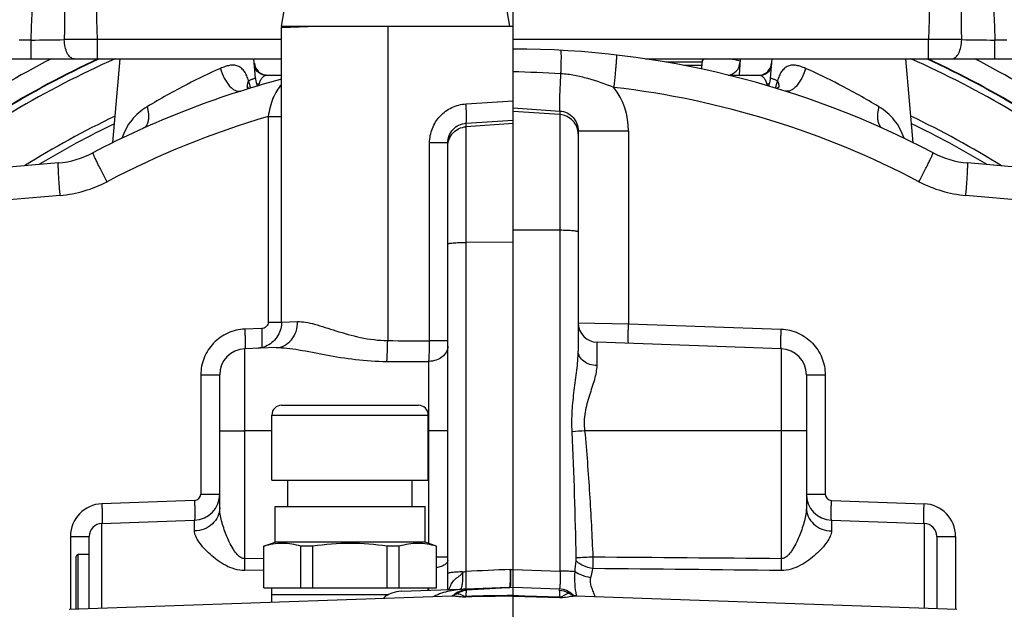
# Model space of a CAD drawing. Header units: millimetres. Extents: x 0 to 1189, y 0 to 841.
# Tile 62 of 68: x 871 to 931, y 472 to 508. Entities that reach past the tile are written whole.
import ezdxf

# ---------------------------------------------------------------- set-up
doc = ezdxf.new("R2010")
doc.units = ezdxf.units.MM
doc.header["$LTSCALE"] = 65.395
doc.layers.get('0').update_dxf_attribs({"linetype": 'CONTINUOUS'})
for name, color, linetype in [('3_ALL_AXES', 7, 'CONTINUOUS'), ('6_ALL_SURFACES', 7, 'CONTINUOUS'), ('LAY0001', 7, 'CONTINUOUS')]:
    doc.layers.add(name, color=color, linetype=linetype)
doc.styles.get("Standard").update_dxf_attribs({"font": 'arial.ttf'})
doc.dimstyles.new('DIMSTYLE_2', dxfattribs={"dimtxt": 3, "dimasz": 3, "dimexe": 2, "dimexo": 1.5, "dimgap": 0.75, "dimtad": 1, "dimdec": 1, "dimlfac": 2.5, "dimdsep": 46, "dimtxsty": 'Standard', "dimblk": '_FILLED', "dimblk1": '_FILLED', "dimblk2": '_FILLED', "dimcen": 0.09, "dimadec": 1, "dimazin": 2, "dimtp": 0.5, "dimtm": 0.5, "dimtfac": 1, "dimtdec": 1, "dimtofl": 0, "dimtmove": 0, "dimatfit": 3, "dimldrblk": '_FILLED', "dimfxl": 0, "dimtolj": 1, "dimarcsym": 0})
doc.dimstyles.new('DIMSTYLE_3', dxfattribs={"dimtxt": 3, "dimasz": 3, "dimexe": 2, "dimexo": 1.5, "dimgap": 0.75, "dimtad": 1, "dimdec": 0, "dimlfac": 2.5, "dimdsep": 46, "dimtxsty": 'Standard', "dimblk": '_FILLED', "dimblk1": '_FILLED', "dimblk2": '_FILLED', "dimcen": 0.09, "dimadec": 0, "dimazin": 2, "dimtp": 0.5, "dimtm": 0.5, "dimtfac": 1, "dimtdec": 0, "dimtofl": 0, "dimtmove": 0, "dimatfit": 3, "dimldrblk": '_FILLED', "dimfxl": 0, "dimtolj": 1, "dimarcsym": 0})

# ---------------------------------------------------------------- blocks, each defined once
blk = doc.blocks.new('_FILLED')
at = {"color": 0, "linetype": 'ByBlock'}
blk.add_solid([(0, 0), (-1, 0.25), (-1, -0.25)], dxfattribs=at)
blk = doc.blocks.new('*D4')
at = {"color": 2, "linetype": 'Continuous'}
for p, q in [((901.032, 461.294), (901.032, 583.161)), ((977.832, 529.979), (977.832, 583.161)), ((901.032, 581.161), (939.432, 581.161)), ((977.832, 581.161), (939.432, 581.161))]:
    blk.add_line(p, q, dxfattribs=at)
at = {"color": 2, "linetype": 'Continuous', "xscale": 3, "yscale": 3, "zscale": 3, "rotation": 180}
blk.add_blockref('_FILLED', (901.032, 581.161), dxfattribs=at)
at = {"color": 2, "linetype": 'Continuous', "xscale": 3, "yscale": 3, "zscale": 3}
blk.add_blockref('_FILLED', (977.832, 581.161), dxfattribs=at)
at = {"color": 2, "linetype": 'Continuous', "insert": (939.432, 584.911), "char_height": 3, "width": 6.99257, "attachment_point": 2, "line_spacing_factor": 0.9}
blk.add_mtext('192', dxfattribs=at)
blk = doc.blocks.new('*D5')
at = {"color": 2, "linetype": 'Continuous'}
for p, q in [((901.032, 461.294), (901.032, 596.098)), ((1007.312, 402.179), (1007.312, 596.098)), ((901.032, 594.098), (954.172, 594.098)), ((1007.312, 594.098), (954.172, 594.098))]:
    blk.add_line(p, q, dxfattribs=at)
at = {"color": 2, "linetype": 'Continuous', "xscale": 3, "yscale": 3, "zscale": 3, "rotation": 180}
blk.add_blockref('_FILLED', (901.032, 594.098), dxfattribs=at)
at = {"color": 2, "linetype": 'Continuous', "xscale": 3, "yscale": 3, "zscale": 3}
blk.add_blockref('_FILLED', (1007.312, 594.098), dxfattribs=at)
at = {"color": 2, "linetype": 'Continuous', "insert": (954.172, 597.848), "char_height": 3, "width": 6.99257, "attachment_point": 2, "line_spacing_factor": 0.9}
blk.add_mtext('266', dxfattribs=at)
blk = doc.blocks.new('*D6')
at = {"color": 2, "linetype": 'Continuous'}
for p, q in [((825.417, 452.779), (825.417, 596.098)), ((901.032, 461.294), (901.032, 596.098)), ((825.417, 594.098), (863.224, 594.098)), ((901.032, 594.098), (863.224, 594.098))]:
    blk.add_line(p, q, dxfattribs=at)
at = {"color": 2, "linetype": 'Continuous', "xscale": 3, "yscale": 3, "zscale": 3, "rotation": 180}
blk.add_blockref('_FILLED', (825.417, 594.098), dxfattribs=at)
at = {"color": 2, "linetype": 'Continuous', "xscale": 3, "yscale": 3, "zscale": 3}
blk.add_blockref('_FILLED', (901.032, 594.098), dxfattribs=at)
at = {"color": 2, "linetype": 'Continuous', "insert": (863.224, 597.848), "char_height": 3, "width": 6.99257, "attachment_point": 2, "line_spacing_factor": 0.9}
blk.add_mtext('189', dxfattribs=at)

msp = doc.modelspace()

# ---------------------------------------------------------------- linework, layer by layer
at = {"color": 7, "linetype": 'Continuous'}
for p, q in [((886.832, 508.079), (887.456, 511.664)), ((900.832, 508.079), (900.207, 511.664)), ((886.832, 508.079), (893.364, 508.079)), ((870.309, 506.079), (886.832, 506.079)), ((876.477, 500.94), (876.927, 506.079)), ((885.24, 504.896), (885.137, 506.079)), ((909.162, 506.079), (931.755, 506.079)), ((912.632, 505.679), (912.632, 505.879)), ((914.969, 506.079), (914.916, 505.079)), ((916.823, 504.896), (916.927, 506.079)), ((925.587, 500.935), (925.137, 506.079)), ((885.885, 505.079), (886.832, 505.079)), ((914.25, 505.079), (916.179, 505.079)), ((901.032, 465.039), (901.032, 503.503)), ((905.032, 501.664), (905.032, 488.154)), ((897.032, 473.539), (897.032, 500.929)), ((873.141, 499.697), (860.117, 498.557)), ((941.947, 498.557), (928.923, 499.697)), ((886.498, 488.371), (884.576, 488.304)), ((917.488, 488.304), (906.19, 488.699)), ((886.832, 484.839), (895.232, 484.839)), ((886.232, 480.239), (886.232, 484.239)), ((895.832, 480.239), (895.832, 484.239)), ((883.032, 478.544), (883.032, 483.279)), ((919.032, 483.279), (919.032, 478.544)), ((875.804, 477.598), (881.488, 477.796)), ((920.576, 477.796), (926.26, 477.598)), ((875.032, 472.371), (875.032, 476.798)), ((927.032, 476.798), (927.032, 472.371)), ((885.732, 476.201), (886.432, 476.439)), ((885.732, 473.639), (885.732, 476.201)), ((888.018, 473.639), (888.018, 476.196)), ((888.746, 473.639), (888.746, 476.196)), ((893.318, 473.639), (893.318, 476.196)), ((894.046, 473.639), (894.046, 476.196)), ((896.332, 476.201), (895.632, 476.439)), ((896.332, 473.639), (896.332, 476.201)), ((874.232, 472.343), (874.232, 475.559)), ((875.032, 475.679), (874.352, 475.679)), ((885.732, 473.639), (896.332, 473.639)), ((897.275, 473.148), (897.274, 473.148)), ((897.342, 473.166), (897.342, 473.166)), ((898.169, 473.532), (901.032, 473.682)), ((901.032, 473.68), (903.874, 473.581)), ((904.83, 473.151), (904.828, 473.151))]:
    msp.add_line(p, q, dxfattribs=at)
at = {"color": 9, "linetype": 'Continuous'}
for p, q in [((871.466, 507.23), (870.72, 507.23)), ((871.466, 506.079), (871.466, 507.23)), ((875.529, 506.079), (875.529, 507.268)), ((886.832, 507.268), (875.529, 507.268)), ((926.535, 507.268), (901.032, 507.268)), ((926.535, 506.079), (926.535, 507.268)), ((930.597, 506.079), (930.597, 507.23)), ((931.343, 507.23), (930.597, 507.23)), ((912.632, 505.879), (910.412, 505.879)), ((912.632, 505.679), (911.51, 505.679)), ((898.148, 503.318), (901.032, 503.503)), ((901.032, 503.071), (903.915, 502.878)), ((903.915, 502.657), (901.032, 502.858)), ((903.915, 502.878), (903.915, 474.673)), ((886.01, 502.543), (886.01, 489.94)), ((886.01, 502.543), (886.832, 502.543)), ((898.148, 502.126), (901.032, 502.31)), ((898.148, 474.647), (898.148, 502.126)), ((901.032, 502.117), (898.148, 501.916)), ((905.032, 501.664), (908.12, 501.664)), ((908.12, 501.664), (908.12, 489.831)), ((895.915, 488.78), (895.915, 500.929)), ((897.032, 500.929), (895.915, 500.929)), ((873.245, 497.704), (860.221, 496.565)), ((941.842, 496.565), (928.818, 497.704)), ((903.915, 495.568), (901.032, 495.585)), ((901.032, 494.845), (898.148, 494.827)), ((885.612, 489.54), (884.576, 489.503)), ((886.01, 489.94), (886.832, 489.94)), ((886.832, 489.928), (887.817, 489.97)), ((905.032, 489.898), (908.12, 489.831)), ((908.12, 489.831), (917.488, 489.503)), ((897.032, 488.78), (895.915, 488.78)), ((906.19, 487.27), (906.19, 488.699)), ((895.874, 476.357), (895.874, 487.526)), ((881.874, 486.705), (881.874, 479.395)), ((881.874, 486.705), (883.032, 486.705)), ((919.032, 486.705), (920.19, 486.705)), ((920.19, 486.705), (920.19, 479.395)), ((886.232, 484.239), (895.832, 484.239)), ((884.576, 475.431), (884.576, 483.279)), ((886.232, 483.279), (884.576, 483.279)), ((897.032, 483.279), (895.832, 483.279)), ((917.488, 483.279), (905.449, 483.279)), ((917.488, 483.279), (917.488, 475.431)), ((881.874, 479.395), (883.032, 479.395)), ((919.032, 479.395), (920.19, 479.395)), ((881.488, 478.996), (875.804, 478.797)), ((920.576, 478.996), (926.26, 478.797)), ((875.804, 472.398), (875.804, 477.598)), ((881.488, 477.131), (881.488, 477.796)), ((920.576, 477.796), (920.576, 477.131)), ((926.26, 477.598), (926.26, 472.398)), ((873.874, 476.798), (873.874, 472.33)), ((873.874, 476.798), (875.032, 476.798)), ((927.032, 476.798), (928.19, 476.798)), ((928.19, 476.798), (928.19, 472.33)), ((874.352, 472.347), (874.352, 475.679)), ((897.032, 475.524), (896.332, 475.524)), ((885.732, 475.441), (884.576, 475.431)), ((885.732, 475.441), (884.576, 475.431)), ((885.732, 474.721), (884.576, 474.709)), ((900.868, 474.767), (901.032, 474.775)), ((901.032, 474.774), (903.915, 474.673)), ((895.874, 473.499), (895.874, 473.639)), ((900.77, 473.669), (898.156, 473.563)), ((898.17, 473.492), (898.169, 473.532))]:
    msp.add_line(p, q, dxfattribs=at)
at = {"color": 7, "linetype": 'Continuous'}
for points in [[(885.36, 504.416), (885.328, 504.496), (885.292, 504.609), (885.265, 504.725), (885.246, 504.842), (885.24, 504.896)], [(916.823, 504.896), (916.818, 504.842), (916.799, 504.725), (916.772, 504.609), (916.736, 504.496), (916.703, 504.415)], [(884.85, 504.262), (884.844, 504.265), (884.821, 504.276), (884.799, 504.289), (884.778, 504.303), (884.759, 504.317), (884.742, 504.331), (884.728, 504.344), (884.717, 504.355), (884.71, 504.363), (884.707, 504.367)], [(917.359, 504.37), (917.36, 504.371), (917.359, 504.37), (917.355, 504.365), (917.347, 504.356), (917.336, 504.345), (917.322, 504.332), (917.305, 504.317), (917.284, 504.302), (917.261, 504.287), (917.236, 504.273), (917.214, 504.262)], [(886.832, 489.928), (886.831, 489.873), (886.823, 489.759), (886.807, 489.645), (886.782, 489.534), (886.75, 489.424), (886.71, 489.317), (886.663, 489.212), (886.608, 489.112), (886.546, 489.016), (886.478, 488.924), (886.403, 488.838), (886.322, 488.757), (886.235, 488.682), (886.144, 488.613), (886.047, 488.552), (885.947, 488.497), (885.843, 488.449), (885.736, 488.409), (885.626, 488.377), (885.514, 488.353), (885.401, 488.337), (885.288, 488.329)], [(897.342, 473.166), (897.334, 473.163), (897.32, 473.158), (897.308, 473.154), (897.297, 473.151), (897.288, 473.15), (897.281, 473.148), (897.277, 473.148), (897.275, 473.148)], [(897.404, 473.203), (897.403, 473.202), (897.398, 473.198), (897.389, 473.191), (897.376, 473.183), (897.358, 473.173), (897.342, 473.166)], [(904.828, 473.151), (904.794, 473.161), (904.756, 473.176), (904.726, 473.193), (904.705, 473.207), (904.695, 473.216), (904.693, 473.218)], [(904.872, 473.145), (904.871, 473.145), (904.865, 473.145), (904.857, 473.146), (904.847, 473.147), (904.836, 473.149), (904.83, 473.151)]]:
    msp.add_lwpolyline(points, dxfattribs=at)
at = {"color": 9, "linetype": 'Continuous'}
for points in [[(898.169, 473.522), (898.169, 473.528), (898.169, 473.531), (898.169, 473.532)], [(898.17, 473.492), (898.17, 473.504), (898.169, 473.522)]]:
    msp.add_lwpolyline(points, dxfattribs=at)
for centre, radius, start, end in [((3042.675, 494.925), 2169.211, 179.16112, 179.674259), ((-1240.819, 494.922), 2169.418, 0.325766, 0.838856), ((-2692.593, 432.743), 3568.9, 1.196528, 1.354898), ((4494.619, 432.744), 3568.862, 178.645102, 178.803474), ((868.796, 780.942), 273.725, 270.55883, 270.98443), ((933.553, 802.176), 294.961, 269.03089, 269.42585), ((901.032, 451.279), 61.699, 117.34556, 129.7987), ((901.032, 451.279), 60.428, 114.91852, 128.01524), ((901.032, 451.279), 60.428, 51.98476, 65.08149), ((901.032, 451.279), 61.699, 50.2013, 62.65444), ((897.689, 472.251), 36.311, 113.72867, 117.30611), ((898.906, 418.646), 86.665, 86.64925, 88.59451), ((904.172, 471.826), 36.781, 62.71676, 66.24846), ((899.202, 469.293), 39.633, 117.28873, 121.35284), ((886.589, 504.971), 1.796, 187.58915, 202.2516), ((885.641, 507.032), 2.506, 262.44641, 265.96871), ((916.423, 507.032), 2.506, 274.03069, 277.553), ((915.475, 504.971), 1.796, 337.74835, 352.41077), ((902.539, 468.719), 40.291, 58.68037, 62.67807), ((885.125, 504.422), 0.402, 191.74089, 198.88369), ((885.119, 504.42), 0.396, 198.90519, 202.11674), ((901.102, 451.279), 53.4, 62.27497, 83.41081), ((903.704, 501.666), 4.416, 359.97399, 37.03516), ((900.962, 451.278), 53.401, 106.25994, 117.72497), ((872.583, 505.276), 7.6, 275.0001, 297.72493), ((929.481, 505.276), 7.6, 242.27507, 264.9999), ((933.095, 190.955), 293.628, 95.40254, 95.55695), ((881.474, 479.395), 0.4, 272.00013, 359.99987), ((920.59, 479.395), 0.4, 180.00013, 267.99987), ((875.874, 476.798), 2, 92.00001, 179.99999), ((926.19, 476.798), 2, 0.00001, 87.99999), ((927.305, -25.693), 501.674, 92.43941, 92.55823), ((841.942, 475.07), 42.635, 359.51483, 0.48517), ((960.117, 475.07), 42.631, 179.51478, 180.48522), ((907.168, 300.038), 174.842, 92.06495, 92.95728), ((896.932, 474.149), 1.065, 292.62303, 305.8704), ((898.442, 466.545), 7.024, 92.33077, 92.63644), ((910.296, -165.78), 638.986, 90.83069, 91.090318), ((910.404, -140.183), 613.429, 90.875453, 91.144442), ((915.519, 475.245), 10.789, 191.02114, 191.2374)]:
    msp.add_arc(centre, radius, start, end, dxfattribs=at)
at = {"color": 7, "linetype": 'Continuous'}
for centre, radius, start, end in [((901.032, 451.279), 55.4, 62.27497, 90), ((901.032, 451.279), 60.4, 114.86269, 127.97414), ((901.032, 451.279), 60, 114.01505, 127.38493), ((885.957, 505.879), 0.8, 185, 265.27778), ((912.832, 505.879), 0.2, 90, 180), ((914.157, 505.879), 0.8, 275.27185, 357), ((901.032, 451.279), 56.4, 75.70112, 76.34817), ((916.106, 505.879), 0.8, 274.72222, 355), ((901.032, 451.279), 60, 52.61507, 65.98495), ((901.032, 451.279), 60.4, 52.02586, 65.13731), ((912.232, 505.679), 0.4, 327.31296, 360), ((901.032, 451.279), 55.4, 104.85194, 117.72503), ((901.032, 451.279), 56.8, 115.4565, 121.86517), ((901.032, 451.279), 56.4, 115.69719, 121.05277), ((901.032, 451.279), 56.8, 58.13483, 64.5435), ((901.032, 451.279), 56.4, 58.94723, 64.30281), ((872.653, 505.275), 5.6, 275, 297.72503), ((929.411, 505.275), 5.6, 242.27497, 265), ((906.232, 489.898), 1.2, 180, 268), ((886.832, 484.239), 0.6, 90, 180), ((895.232, 484.239), 0.6, 0, 90), ((881.432, 479.395), 1.6, 272, 360), ((920.632, 479.395), 1.6, 180, 268), ((875.832, 476.798), 0.8, 92, 180), ((926.232, 476.798), 0.8, 0, 88), ((888.382, 464.448), 11.754, 88.22607, 91.77393), ((893.682, 464.448), 11.754, 88.22607, 91.77393), ((874.352, 475.559), 0.12, 90, 180), ((898.232, 472.334), 1.2, 93, 135.3051), ((903.832, 472.382), 1.2, 44.00006, 88)]:
    msp.add_arc(centre, radius, start, end, dxfattribs=at)
at = {"color": 9, "linetype": 'Continuous'}
for points, knots in [([(871.466, 507.23), (871.613, 511.59), (871.865, 518.129), (872.323, 526.843), (872.615, 531.196), (872.799, 533.369)], [0, 0, 0, 0, 0.5, 0.750001, 1, 1, 1, 1]), ([(929.265, 533.369), (929.448, 531.196), (929.741, 526.843), (930.199, 518.129), (930.45, 511.59), (930.597, 507.23)], [0, 0, 0, 0, 0.249999, 0.5, 1, 1, 1, 1]), ([(875.529, 507.268), (875.352, 507.267), (874.676, 507.263), (873.999, 507.259), (873.499, 507.257)], [0, 0, 0, 0, 0.26143, 1, 1, 1, 1]), ([(874.108, 506.079), (874.026, 506.079), (873.893, 506.139), (873.765, 506.279), (873.637, 506.487), (873.531, 506.819), (873.501, 507.105), (873.499, 507.257)], [0, 0, 0, 0, 0.172853, 0.278127, 0.398804, 0.681609, 1, 1, 1, 1]), ([(928.564, 507.257), (928.406, 507.258), (927.729, 507.261), (927.053, 507.265), (926.535, 507.268)], [0, 0, 0, 0, 0.234112, 1, 1, 1, 1]), ([(927.956, 506.079), (928.038, 506.079), (928.17, 506.139), (928.299, 506.279), (928.427, 506.487), (928.533, 506.819), (928.563, 507.105), (928.564, 507.257)], [0, 0, 0, 0, 0.172853, 0.278127, 0.398805, 0.68161, 1, 1, 1, 1]), ([(903.972, 505.163), (903.976, 505.263), (903.983, 505.455), (903.992, 505.73), (903.997, 505.976), (903.999, 506.186), (903.998, 506.356), (903.994, 506.471), (903.99, 506.538), (903.985, 506.571), (903.981, 506.589), (903.976, 506.601), (903.973, 506.601)], [0, 0, 0, 0, 0.207836, 0.400267, 0.572373, 0.719732, 0.838585, 0.925934, 0.957106, 0.979719, 0.993776, 1, 1, 1, 1]), ([(907.229, 504.326), (907.244, 504.455), (907.272, 504.708), (907.311, 505.075), (907.344, 505.413), (907.37, 505.71), (907.386, 505.926), (907.394, 506.07), (907.398, 506.154), (907.399, 506.219), (907.399, 506.269), (907.396, 506.294), (907.393, 506.312), (907.389, 506.313)], [0, 0, 0, 0, 0.194868, 0.38213, 0.554654, 0.705851, 0.829961, 0.88034, 0.922278, 0.955387, 0.97938, 0.994121, 1, 1, 1, 1]), ([(884.809, 504.734), (884.777, 504.836), (884.705, 505.031), (884.565, 505.296), (884.385, 505.509), (884.16, 505.65), (883.902, 505.703), (883.632, 505.681), (883.354, 505.606), (883.171, 505.533), (883.077, 505.492)], [0, 0, 0, 0, 0.142206, 0.274517, 0.395534, 0.508107, 0.619984, 0.738194, 0.865096, 1, 1, 1, 1]), ([(883.077, 505.492), (883.136, 505.285), (883.285, 504.902), (883.556, 504.487), (883.808, 504.247), (883.991, 504.133), (884.173, 504.079), (884.292, 504.089), (884.344, 504.106)], [0, 0, 0, 0, 0.317595, 0.602799, 0.724192, 0.829092, 0.919155, 1, 1, 1, 1]), ([(885.885, 505.079), (885.743, 505.079), (885.454, 505.16), (885.251, 505.382), (885.186, 505.509)], [0, 0, 0, 0, 0.498289, 1, 1, 1, 1]), ([(903.915, 502.878), (903.907, 502.903), (903.903, 502.979), (903.896, 503.125), (903.897, 503.337), (903.902, 503.61), (903.913, 503.937), (903.934, 504.461), (903.955, 504.875), (903.972, 505.163)], [0, 0, 0, 0, 0.034478, 0.09897, 0.192281, 0.312396, 0.456662, 0.621872, 1, 1, 1, 1]), ([(907.229, 504.326), (906.701, 504.519), (905.908, 504.813), (904.813, 505.077), (904.253, 505.146), (903.972, 505.163)], [0, 0, 0, 0, 0.499863, 0.749713, 1, 1, 1, 1]), ([(916.179, 505.079), (916.32, 505.079), (916.61, 505.16), (916.812, 505.382), (916.878, 505.509)], [0, 0, 0, 0, 0.498289, 1, 1, 1, 1]), ([(918.986, 505.492), (918.893, 505.533), (918.709, 505.606), (918.432, 505.681), (918.161, 505.703), (917.904, 505.65), (917.678, 505.509), (917.499, 505.296), (917.358, 505.031), (917.287, 504.836), (917.255, 504.734)], [0, 0, 0, 0, 0.134896, 0.261793, 0.380004, 0.491882, 0.604452, 0.725477, 0.857791, 1, 1, 1, 1]), ([(918.986, 505.492), (918.928, 505.285), (918.779, 504.902), (918.508, 504.487), (918.256, 504.247), (918.073, 504.133), (917.891, 504.079), (917.772, 504.089), (917.72, 504.106)], [0, 0, 0, 0, 0.317595, 0.602799, 0.724192, 0.829092, 0.919155, 1, 1, 1, 1]), ([(884.809, 504.734), (884.791, 504.701), (884.734, 504.578), (884.712, 504.435), (884.732, 504.34)], [0, 0, 0, 0, 0.282336, 1, 1, 1, 1]), ([(885.24, 504.896), (885.242, 504.895), (885.23, 504.894), (885.225, 504.89), (885.204, 504.883), (885.174, 504.872), (885.126, 504.854), (885.065, 504.831), (884.957, 504.791), (884.871, 504.758), (884.809, 504.734)], [0, 0, 0, 0, 0.016004, 0.035988, 0.06393, 0.14357, 0.254548, 0.396373, 0.568424, 1, 1, 1, 1]), ([(885.465, 504.532), (885.477, 504.612), (885.526, 504.756), (885.643, 504.926), (885.76, 505.034), (885.848, 505.079), (885.885, 505.079)], [0, 0, 0, 0, 0.333879, 0.619106, 0.845499, 1, 1, 1, 1]), ([(886.832, 504.507), (886.719, 504.392), (886.513, 504.123), (886.284, 503.65), (886.117, 503.116), (886.04, 502.738), (886.01, 502.543)], [0, 0, 0, 0, 0.223785, 0.465435, 0.726438, 1, 1, 1, 1]), ([(916.179, 505.079), (916.216, 505.079), (916.303, 505.034), (916.42, 504.926), (916.538, 504.756), (916.586, 504.612), (916.599, 504.532)], [0, 0, 0, 0, 0.154494, 0.380875, 0.666085, 1, 1, 1, 1]), ([(917.255, 504.734), (917.193, 504.758), (917.106, 504.791), (916.999, 504.831), (916.938, 504.854), (916.889, 504.872), (916.859, 504.883), (916.839, 504.89), (916.833, 504.894), (916.822, 504.895), (916.823, 504.896)], [0, 0, 0, 0, 0.431579, 0.603626, 0.745449, 0.856431, 0.93607, 0.964013, 0.983999, 1, 1, 1, 1]), ([(917.255, 504.734), (917.269, 504.707), (917.318, 504.605), (917.344, 504.489), (917.34, 504.408)], [0, 0, 0, 0, 0.276676, 1, 1, 1, 1]), ([(895.915, 500.929), (895.915, 501.227), (896.029, 501.831), (896.518, 502.606), (897.257, 503.146), (897.851, 503.299), (898.148, 503.318)], [0, 0, 0, 0, 0.250283, 0.500395, 0.750279, 1, 1, 1, 1]), ([(898.148, 502.126), (898.156, 502.137), (898.163, 502.179), (898.172, 502.257), (898.177, 502.373), (898.178, 502.52), (898.176, 502.695), (898.168, 502.964), (898.157, 503.174), (898.148, 503.318)], [0, 0, 0, 0, 0.035465, 0.102616, 0.199996, 0.324517, 0.47204, 0.637604, 1, 1, 1, 1]), ([(878.581, 503.139), (878.4, 503.029), (878.056, 502.789), (877.463, 502.183), (877.173, 501.605), (877.03, 501.205)], [0, 0, 0, 0, 0.251337, 0.496117, 1, 1, 1, 1]), ([(878.581, 503.139), (878.602, 503.063), (878.635, 502.913), (878.668, 502.659), (878.668, 502.395), (878.616, 502.136), (878.511, 501.934), (878.399, 501.845), (878.341, 501.819)], [0, 0, 0, 0, 0.164896, 0.320746, 0.532514, 0.714108, 0.866593, 1, 1, 1, 1]), ([(903.915, 502.878), (904.067, 502.869), (904.368, 502.79), (904.739, 502.51), (904.978, 502.115), (905.032, 501.813), (905.032, 501.664)], [0, 0, 0, 0, 0.25127, 0.502917, 0.752813, 1, 1, 1, 1]), ([(923.482, 503.139), (923.462, 503.063), (923.428, 502.913), (923.396, 502.659), (923.395, 502.395), (923.447, 502.136), (923.553, 501.934), (923.664, 501.845), (923.722, 501.819)], [0, 0, 0, 0, 0.164897, 0.320746, 0.532514, 0.714108, 0.866594, 1, 1, 1, 1]), ([(925.033, 501.206), (924.89, 501.605), (924.601, 502.184), (924.008, 502.789), (923.663, 503.029), (923.482, 503.139)], [0, 0, 0, 0, 0.503866, 0.748651, 1, 1, 1, 1]), ([(897.032, 500.929), (897.032, 501.078), (897.088, 501.381), (897.331, 501.77), (897.702, 502.042), (897.999, 502.117), (898.148, 502.126)], [0, 0, 0, 0, 0.250238, 0.500848, 0.750968, 1, 1, 1, 1]), ([(905.032, 501.464), (905.032, 501.613), (904.975, 501.913), (904.73, 502.299), (904.361, 502.569), (904.064, 502.646), (903.915, 502.657)], [0, 0, 0, 0, 0.249578, 0.499397, 0.749564, 1, 1, 1, 1]), ([(897.032, 500.724), (897.032, 500.872), (897.089, 501.173), (897.334, 501.558), (897.703, 501.828), (897.999, 501.906), (898.148, 501.916)], [0, 0, 0, 0, 0.249578, 0.499397, 0.749564, 1, 1, 1, 1]), ([(876.119, 498.548), (876.059, 498.662), (875.943, 498.885), (875.776, 499.21), (875.625, 499.51), (875.494, 499.774), (875.402, 499.966), (875.342, 500.095), (875.309, 500.17), (875.284, 500.229), (875.266, 500.275), (875.259, 500.299), (875.255, 500.317), (875.258, 500.318)], [0, 0, 0, 0, 0.195595, 0.383205, 0.555793, 0.706865, 0.830754, 0.88101, 0.922827, 0.955821, 0.979705, 0.99433, 1, 1, 1, 1]), ([(925.945, 498.548), (926.005, 498.662), (926.121, 498.885), (926.288, 499.21), (926.439, 499.51), (926.569, 499.774), (926.662, 499.966), (926.721, 500.095), (926.755, 500.17), (926.78, 500.229), (926.798, 500.275), (926.804, 500.299), (926.809, 500.317), (926.805, 500.318)], [0, 0, 0, 0, 0.195595, 0.383205, 0.555793, 0.706865, 0.830754, 0.88101, 0.922827, 0.955821, 0.979705, 0.99433, 1, 1, 1, 1]), ([(873.245, 497.704), (873.234, 497.834), (873.213, 498.087), (873.184, 498.456), (873.161, 498.795), (873.143, 499.093), (873.133, 499.31), (873.129, 499.454), (873.127, 499.538), (873.128, 499.603), (873.13, 499.653), (873.133, 499.678), (873.137, 499.696), (873.141, 499.697)], [0, 0, 0, 0, 0.194815, 0.382054, 0.554577, 0.705786, 0.829916, 0.880305, 0.922252, 0.955369, 0.979369, 0.994115, 1, 1, 1, 1]), ([(928.818, 497.704), (928.829, 497.834), (928.851, 498.087), (928.879, 498.456), (928.903, 498.795), (928.92, 499.093), (928.93, 499.31), (928.935, 499.454), (928.936, 499.538), (928.936, 499.603), (928.934, 499.653), (928.93, 499.678), (928.927, 499.696), (928.923, 499.697)], [0, 0, 0, 0, 0.194815, 0.382054, 0.554577, 0.705786, 0.829916, 0.880305, 0.922252, 0.955369, 0.979369, 0.994115, 1, 1, 1, 1]), ([(905.032, 495.463), (905.032, 495.473), (904.996, 495.491), (904.938, 495.505), (904.834, 495.522), (904.7, 495.536), (904.533, 495.549), (904.269, 495.562), (904.06, 495.567), (903.915, 495.568)], [0, 0, 0, 0, 0.025406, 0.083121, 0.174379, 0.296616, 0.445786, 0.616786, 1, 1, 1, 1]), ([(897.032, 494.723), (897.032, 494.732), (897.067, 494.75), (897.125, 494.764), (897.229, 494.782), (897.364, 494.796), (897.53, 494.808), (897.795, 494.822), (898.004, 494.826), (898.148, 494.827)], [0, 0, 0, 0, 0.025406, 0.083121, 0.174379, 0.296616, 0.445786, 0.616786, 1, 1, 1, 1]), ([(884.576, 489.503), (884.22, 489.491), (883.506, 489.327), (882.61, 488.699), (882.013, 487.781), (881.874, 487.061), (881.874, 486.705)], [0, 0, 0, 0, 0.249931, 0.499902, 0.749927, 1, 1, 1, 1]), ([(884.576, 489.503), (884.579, 489.426), (884.583, 489.273), (884.589, 489.051), (884.592, 488.846), (884.594, 488.667), (884.593, 488.52), (884.59, 488.419), (884.587, 488.36), (884.584, 488.33), (884.581, 488.315), (884.578, 488.304), (884.576, 488.304)], [0, 0, 0, 0, 0.194718, 0.381912, 0.554437, 0.705672, 0.829838, 0.922208, 0.955342, 0.979354, 0.994108, 1, 1, 1, 1]), ([(886.01, 489.94), (886.01, 489.839), (885.922, 489.629), (885.713, 489.543), (885.612, 489.54)], [0, 0, 0, 0, 0.499368, 1, 1, 1, 1]), ([(885.612, 489.54), (885.616, 489.41), (885.624, 489.163), (885.63, 488.828), (885.629, 488.57), (885.626, 488.428), (885.621, 488.376)], [0, 0, 0, 0, 0.335603, 0.634539, 0.864293, 1, 1, 1, 1]), ([(886.498, 488.371), (886.675, 488.378), (887.037, 488.475), (887.475, 488.842), (887.757, 489.365), (887.819, 489.768), (887.817, 489.97)], [0, 0, 0, 0, 0.232555, 0.475542, 0.73276, 1, 1, 1, 1]), ([(887.817, 489.97), (887.979, 489.977), (888.332, 489.941), (889.118, 489.752), (890.225, 489.379), (891.702, 488.95), (892.784, 488.812), (893.343, 488.805)], [0, 0, 0, 0, 0.085403, 0.186624, 0.42746, 0.703602, 1, 1, 1, 1]), ([(908.12, 488.631), (908.118, 488.631), (908.115, 488.642), (908.112, 488.657), (908.109, 488.687), (908.106, 488.746), (908.103, 488.847), (908.102, 488.994), (908.104, 489.173), (908.107, 489.378), (908.113, 489.6), (908.117, 489.753), (908.12, 489.831)], [0, 0, 0, 0, 0.005892, 0.020646, 0.044658, 0.077792, 0.170162, 0.294328, 0.445563, 0.618088, 0.805282, 1, 1, 1, 1]), ([(917.488, 488.304), (917.485, 488.304), (917.482, 488.315), (917.48, 488.33), (917.477, 488.36), (917.473, 488.419), (917.471, 488.52), (917.47, 488.667), (917.471, 488.846), (917.475, 489.051), (917.48, 489.273), (917.485, 489.426), (917.488, 489.503)], [0, 0, 0, 0, 0.005892, 0.020646, 0.044658, 0.077792, 0.170162, 0.294328, 0.445563, 0.618088, 0.805282, 1, 1, 1, 1]), ([(917.488, 489.503), (917.843, 489.491), (918.558, 489.327), (919.454, 488.699), (920.051, 487.781), (920.19, 487.061), (920.19, 486.705)], [0, 0, 0, 0, 0.249931, 0.499901, 0.749927, 1, 1, 1, 1]), ([(893.288, 487.53), (893.307, 487.717), (893.331, 488.142), (893.341, 488.568), (893.343, 488.805)], [0, 0, 0, 0, 0.442109, 1, 1, 1, 1]), ([(886.498, 488.371), (886.716, 488.379), (887.183, 488.35), (888.201, 488.199), (889.597, 487.915), (891.39, 487.615), (892.647, 487.53), (893.288, 487.53)], [0, 0, 0, 0, 0.095348, 0.20425, 0.450268, 0.719305, 1, 1, 1, 1]), ([(895.874, 487.526), (895.887, 487.712), (895.905, 488.13), (895.914, 488.548), (895.915, 488.78)], [0, 0, 0, 0, 0.444999, 1, 1, 1, 1]), ([(897.032, 488.466), (897.032, 488.345), (896.966, 488.091), (896.701, 487.785), (896.319, 487.582), (896.025, 487.53), (895.874, 487.526)], [0, 0, 0, 0, 0.221968, 0.461019, 0.722696, 1, 1, 1, 1]), ([(904.661, 483.203), (904.641, 483.633), (904.647, 484.488), (904.783, 485.747), (904.952, 486.961), (905.032, 487.763), (905.032, 488.154)], [0, 0, 0, 0, 0.259451, 0.515192, 0.763959, 1, 1, 1, 1]), ([(906.19, 487.27), (906.039, 487.274), (905.747, 487.322), (905.367, 487.511), (905.1, 487.797), (905.032, 488.039), (905.032, 488.154)], [0, 0, 0, 0, 0.283915, 0.548671, 0.785223, 1, 1, 1, 1]), ([(905.449, 483.279), (905.427, 483.468), (905.408, 483.848), (905.481, 484.59), (905.723, 485.445), (906.002, 486.245), (906.155, 486.847), (906.19, 487.134), (906.19, 487.27)], [0, 0, 0, 0, 0.139892, 0.278192, 0.544546, 0.789488, 0.89991, 1, 1, 1, 1]), ([(905.952, 475.526), (905.897, 476.82), (905.764, 479.407), (905.571, 481.99), (905.449, 483.279)], [0, 0, 0, 0, 0.500005, 1, 1, 1, 1]), ([(875.804, 478.797), (875.807, 478.719), (875.811, 478.566), (875.817, 478.344), (875.82, 478.14), (875.822, 477.96), (875.821, 477.813), (875.818, 477.713), (875.815, 477.654), (875.812, 477.624), (875.809, 477.609), (875.806, 477.598), (875.804, 477.598)], [0, 0, 0, 0, 0.194718, 0.381912, 0.554437, 0.705672, 0.829838, 0.922208, 0.955342, 0.979354, 0.994108, 1, 1, 1, 1]), ([(881.488, 478.996), (881.49, 478.918), (881.495, 478.765), (881.501, 478.543), (881.504, 478.338), (881.505, 478.159), (881.504, 478.012), (881.502, 477.911), (881.498, 477.852), (881.496, 477.822), (881.493, 477.807), (881.49, 477.796), (881.488, 477.796)], [0, 0, 0, 0, 0.194718, 0.381912, 0.554437, 0.705672, 0.829838, 0.922208, 0.955342, 0.979354, 0.994108, 1, 1, 1, 1]), ([(883.032, 478.544), (883.032, 478.363), (882.948, 477.99), (882.601, 477.528), (882.09, 477.217), (881.69, 477.137), (881.488, 477.131)], [0, 0, 0, 0, 0.23585, 0.480087, 0.735903, 1, 1, 1, 1]), ([(884.576, 475.431), (884.493, 475.43), (884.327, 475.484), (884.139, 475.646), (883.983, 475.836), (883.718, 476.237), (883.424, 476.873), (883.18, 477.591), (883.059, 478.147), (883.032, 478.415), (883.032, 478.544)], [0, 0, 0, 0, 0.068199, 0.136083, 0.203429, 0.270247, 0.531377, 0.778737, 0.893817, 1, 1, 1, 1]), ([(919.032, 478.544), (919.032, 478.415), (919.004, 478.147), (918.884, 477.591), (918.64, 476.873), (918.345, 476.237), (918.081, 475.836), (917.925, 475.646), (917.736, 475.484), (917.57, 475.43), (917.488, 475.431)], [0, 0, 0, 0, 0.106185, 0.221272, 0.468643, 0.729775, 0.796593, 0.863933, 0.931806, 1, 1, 1, 1]), ([(919.032, 478.544), (919.032, 478.363), (919.115, 477.99), (919.463, 477.528), (919.974, 477.217), (920.374, 477.137), (920.576, 477.131)], [0, 0, 0, 0, 0.235851, 0.480087, 0.735903, 1, 1, 1, 1]), ([(920.576, 477.796), (920.574, 477.796), (920.571, 477.807), (920.568, 477.822), (920.565, 477.852), (920.562, 477.911), (920.559, 478.012), (920.558, 478.159), (920.56, 478.338), (920.563, 478.543), (920.568, 478.765), (920.573, 478.918), (920.576, 478.996)], [0, 0, 0, 0, 0.005892, 0.020646, 0.044658, 0.077792, 0.170162, 0.294328, 0.445563, 0.618088, 0.805282, 1, 1, 1, 1]), ([(926.26, 477.598), (926.257, 477.598), (926.254, 477.609), (926.252, 477.624), (926.249, 477.654), (926.245, 477.713), (926.243, 477.813), (926.242, 477.96), (926.243, 478.14), (926.247, 478.344), (926.252, 478.566), (926.257, 478.719), (926.26, 478.797)], [0, 0, 0, 0, 0.005892, 0.020646, 0.044658, 0.077792, 0.170162, 0.294328, 0.445563, 0.618088, 0.805282, 1, 1, 1, 1]), ([(884.576, 474.709), (884.366, 474.707), (883.95, 474.77), (883.383, 475.013), (882.883, 475.332), (882.446, 475.688), (882.072, 476.058), (881.771, 476.426), (881.56, 476.775), (881.488, 477.02), (881.488, 477.131)], [0, 0, 0, 0, 0.151253, 0.299172, 0.442077, 0.57839, 0.705868, 0.821238, 0.920289, 1, 1, 1, 1]), ([(920.576, 477.131), (920.576, 477.02), (920.504, 476.775), (920.293, 476.426), (919.992, 476.058), (919.618, 475.688), (919.18, 475.332), (918.68, 475.013), (918.114, 474.77), (917.697, 474.707), (917.488, 474.709)], [0, 0, 0, 0, 0.079711, 0.178771, 0.29415, 0.421628, 0.557937, 0.700839, 0.84875, 1, 1, 1, 1]), ([(905.94, 474.822), (905.942, 474.878), (905.951, 475.113), (905.953, 475.347), (905.952, 475.526)], [0, 0, 0, 0, 0.238362, 1, 1, 1, 1]), ([(897.032, 475.348), (897.032, 475.296), (896.987, 475.178), (896.832, 475.044), (896.607, 474.935), (896.43, 474.887), (896.332, 474.867)], [0, 0, 0, 0, 0.173542, 0.391784, 0.669481, 1, 1, 1, 1]), ([(905.94, 474.822), (905.729, 474.86), (905.429, 474.948), (905.09, 475.134), (904.957, 475.245), (904.907, 475.304)], [0, 0, 0, 0, 0.556809, 0.798915, 1, 1, 1, 1]), ([(897.942, 474.621), (897.821, 474.619), (897.602, 474.611), (897.347, 474.592), (897.187, 474.572), (897.105, 474.556), (897.059, 474.544), (897.032, 474.528), (897.032, 474.52)], [0, 0, 0, 0, 0.393553, 0.710781, 0.829814, 0.918173, 0.97418, 1, 1, 1, 1]), ([(897.119, 473.542), (897.15, 473.656), (897.23, 473.874), (897.401, 474.111), (897.575, 474.257), (897.718, 474.352), (897.865, 474.455), (897.918, 474.566), (897.941, 474.621)], [0, 0, 0, 0, 0.253827, 0.498262, 0.619848, 0.743785, 0.87116, 1, 1, 1, 1]), ([(897.826, 473.566), (897.86, 473.607), (897.906, 473.739), (897.944, 473.974), (897.958, 474.28), (897.95, 474.503), (897.942, 474.621)], [0, 0, 0, 0, 0.148886, 0.376541, 0.668386, 1, 1, 1, 1]), ([(898.144, 473.59), (898.153, 473.638), (898.161, 473.767), (898.166, 474), (898.161, 474.304), (898.154, 474.528), (898.148, 474.647)], [0, 0, 0, 0, 0.137491, 0.365061, 0.661821, 1, 1, 1, 1]), ([(900.849, 473.722), (900.858, 473.772), (900.868, 473.902), (900.88, 474.251), (900.875, 474.549), (900.868, 474.767)], [0, 0, 0, 0, 0.145738, 0.375166, 1, 1, 1, 1]), ([(900.868, 474.767), (900.875, 474.631), (900.882, 474.434), (900.885, 474.183), (900.885, 474.023), (900.882, 473.89), (900.876, 473.787), (900.867, 473.72), (900.86, 473.683), (900.852, 473.675)], [0, 0, 0, 0, 0.372942, 0.540156, 0.687431, 0.810213, 0.904758, 0.968353, 1, 1, 1, 1]), ([(903.915, 474.673), (903.92, 474.531), (903.923, 474.325), (903.922, 474.066), (903.918, 473.902), (903.911, 473.772), (903.902, 473.67), (903.893, 473.618), (903.882, 473.581), (903.874, 473.581)], [0, 0, 0, 0, 0.388477, 0.560852, 0.710456, 0.832213, 0.922196, 0.977909, 1, 1, 1, 1]), ([(904.84, 474.625), (904.709, 474.643), (904.4, 474.664), (904.091, 474.672), (903.915, 474.673)], [0, 0, 0, 0, 0.430886, 1, 1, 1, 1]), ([(904.929, 473.183), (904.885, 473.406), (904.821, 473.886), (904.826, 474.371), (904.84, 474.625)], [0, 0, 0, 0, 0.471204, 1, 1, 1, 1]), ([(905.807, 474.262), (905.619, 474.295), (905.283, 474.384), (904.964, 474.532), (904.84, 474.625)], [0, 0, 0, 0, 0.552897, 1, 1, 1, 1]), ([(905.807, 474.262), (905.818, 474.31), (905.861, 474.497), (905.906, 474.683), (905.94, 474.822)], [0, 0, 0, 0, 0.253746, 1, 1, 1, 1]), ([(900.828, 473.672), (900.829, 473.672), (900.84, 473.678), (900.841, 473.69), (900.844, 473.699)], [0, 0, 0, 0, 0.139338, 1, 1, 1, 1]), ([(906.071, 473.103), (906.039, 473.201), (905.967, 473.392), (905.853, 473.673), (905.772, 473.965), (905.786, 474.167), (905.807, 474.262)], [0, 0, 0, 0, 0.254904, 0.507749, 0.756582, 1, 1, 1, 1]), ([(898.119, 473.561), (897.786, 473.546), (897.288, 473.49), (896.645, 473.323), (896.335, 473.196), (896.193, 473.11)], [0, 0, 0, 0, 0.501208, 0.749976, 1, 1, 1, 1]), ([(897.274, 473.148), (897.327, 473.15), (897.476, 473.147), (897.762, 473.112), (897.997, 473.088), (898.137, 473.091)], [0, 0, 0, 0, 0.185371, 0.514495, 1, 1, 1, 1]), ([(897.404, 473.203), (897.415, 473.213), (897.46, 473.251), (897.515, 473.277), (897.556, 473.286)], [0, 0, 0, 0, 0.26705, 1, 1, 1, 1]), ([(897.556, 473.286), (897.626, 473.3), (897.839, 473.255), (898.017, 473.124), (898.152, 473.124)], [0, 0, 0, 0, 0.344701, 1, 1, 1, 1]), ([(898.137, 473.091), (898.138, 473.093), (898.144, 473.104), (898.149, 473.115), (898.152, 473.124)], [0, 0, 0, 0, 0.21177, 1, 1, 1, 1]), ([(898.152, 473.124), (898.157, 473.166), (898.168, 473.289), (898.171, 473.412), (898.17, 473.492)], [0, 0, 0, 0, 0.34767, 1, 1, 1, 1]), ([(898.156, 473.563), (898.158, 473.555), (898.161, 473.546), (898.166, 473.532), (898.169, 473.532)], [0, 0, 0, 0, 0.715311, 1, 1, 1, 1]), ([(903.874, 473.581), (903.876, 473.581), (903.872, 473.568), (903.876, 473.555), (903.874, 473.523), (903.875, 473.5), (903.875, 473.486)], [0, 0, 0, 0, 0.062936, 0.250683, 0.563162, 1, 1, 1, 1]), ([(903.875, 473.486), (903.876, 473.462), (903.878, 473.33), (903.888, 473.197), (903.902, 473.089)], [0, 0, 0, 0, 0.177126, 1, 1, 1, 1]), ([(903.902, 473.089), (903.985, 473.086), (904.176, 473.175), (904.344, 473.299), (904.461, 473.31)], [0, 0, 0, 0, 0.416357, 1, 1, 1, 1]), ([(903.905, 473.053), (903.904, 473.056), (903.903, 473.068), (903.902, 473.079), (903.902, 473.089)], [0, 0, 0, 0, 0.209346, 1, 1, 1, 1]), ([(903.905, 473.053), (904.021, 473.05), (904.345, 473.08), (904.665, 473.152), (904.872, 473.145)], [0, 0, 0, 0, 0.360441, 1, 1, 1, 1]), ([(904.461, 473.31), (904.502, 473.314), (904.591, 473.303), (904.662, 473.249), (904.693, 473.218)], [0, 0, 0, 0, 0.485189, 1, 1, 1, 1])]:
    msp.add_open_spline(points, degree=3, knots=knots, dxfattribs=at)
for points in [[(885.476, 504.449), (885.464, 504.474), (885.46, 504.505), (885.465, 504.532)], [(916.599, 504.532), (916.603, 504.504), (916.599, 504.474), (916.588, 504.449)], [(917.34, 504.408), (917.339, 504.385), (917.337, 504.362), (917.332, 504.34)], [(893.343, 488.805), (894.201, 488.797), (895.058, 488.789), (895.915, 488.78)], [(893.288, 487.53), (894.15, 487.529), (895.012, 487.528), (895.874, 487.526)], [(904.913, 475.481), (904.858, 478.056), (904.783, 480.631), (904.661, 483.203)], [(917.488, 475.431), (913.643, 475.463), (909.798, 475.495), (905.952, 475.526)], [(904.84, 474.625), (904.861, 474.852), (904.884, 475.078), (904.907, 475.304)], [(904.907, 475.304), (904.913, 475.362), (904.914, 475.422), (904.913, 475.481)], [(897.942, 474.621), (898.011, 474.632), (898.079, 474.641), (898.148, 474.647)], [(917.488, 474.709), (913.638, 474.748), (909.789, 474.785), (905.94, 474.822)], [(900.844, 473.699), (900.846, 473.707), (900.848, 473.714), (900.849, 473.722)], [(897.556, 473.286), (897.735, 473.407), (897.955, 473.481), (898.17, 473.492)], [(898.14, 473.577), (898.142, 473.581), (898.143, 473.586), (898.144, 473.59)], [(901.032, 473.176), (901.989, 473.147), (902.945, 473.118), (903.902, 473.089)], [(901.032, 473.141), (901.989, 473.112), (902.947, 473.083), (903.905, 473.053)], [(904.461, 473.31), (904.287, 473.416), (904.079, 473.478), (903.875, 473.486)], [(904.828, 473.151), (904.698, 473.18), (904.572, 473.235), (904.461, 473.31)]]:
    msp.add_open_spline(points, degree=3, dxfattribs=at)
at = {"color": 7, "linetype": 'Continuous'}
for points in [[(888.018, 476.196), (887.648, 476.304), (886.875, 476.438), (886.102, 476.304), (885.732, 476.196)], [(893.318, 476.196), (892.562, 476.306), (891.032, 476.436), (889.502, 476.306), (888.746, 476.196)], [(896.332, 476.196), (895.962, 476.304), (895.189, 476.438), (894.416, 476.304), (894.046, 476.196)]]:
    msp.add_open_spline(points, degree=3, knots=[0, 0, 0, 0, 0.5, 1, 1, 1, 1], dxfattribs=at)
at = {"layer": '3_ALL_AXES', "color": 9, "linetype": 'Continuous'}
for p, q in [((886.832, 508.011), (889.02, 508.079)), ((893.343, 508.079), (893.343, 488.805))]:
    msp.add_line(p, q, dxfattribs=at)
at = {"layer": '3_ALL_AXES', "color": 7, "linetype": 'Continuous'}
for p, q in [((886.835, 508.079), (901.032, 508.079)), ((901.032, 503.503), (901.032, 508.079)), ((886.232, 480.239), (895.832, 480.239)), ((887.212, 478.639), (887.212, 480.239)), ((894.852, 478.639), (894.852, 480.239)), ((886.432, 476.439), (886.432, 478.639)), ((886.432, 478.639), (895.632, 478.639)), ((895.632, 476.439), (895.632, 478.639)), ((895.632, 476.439), (886.432, 476.439)), ((886.232, 472.762), (886.232, 473.639)), ((886.232, 473.239), (893.409, 473.239)), ((894.171, 473.439), (900.833, 473.672)), ((895.832, 473.497), (895.832, 473.639))]:
    msp.add_line(p, q, dxfattribs=at)
msp.add_open_spline([(894.171, 473.439), (893.977, 473.433), (893.683, 473.366), (893.319, 473.202), (893.145, 473.08), (893.077, 473.001)], degree=3, knots=[0, 0, 0, 0, 0.483715, 0.738354, 1, 1, 1, 1], dxfattribs=at)
at = {"layer": '6_ALL_SURFACES', "color": 7, "linetype": 'Continuous'}
msp.add_line((886.832, 489.928), (886.832, 508.011), dxfattribs=at)
at = {"layer": 'LAY0001', "color": 9, "linetype": 'Continuous'}
for p, q in [((884.576, 483.279), (884.576, 488.304)), ((917.488, 488.304), (917.488, 483.279)), ((883.032, 483.279), (884.576, 483.279)), ((919.032, 483.279), (917.488, 483.279))]:
    msp.add_line(p, q, dxfattribs=at)
at = {"layer": 'LAY0001', "color": 7, "linetype": 'Continuous'}
for p, q in [((883.032, 483.279), (883.032, 486.705)), ((919.032, 486.705), (919.032, 483.279)), ((873.804, 472.328), (897.274, 473.148)), ((904.872, 473.145), (928.26, 472.328))]:
    msp.add_line(p, q, dxfattribs=at)
for centre, radius, start, end in [((887.632, 508.011), 0.8, 175.14594, 180), ((884.632, 486.705), 1.6, 92, 180), ((917.432, 486.705), 1.6, 0, 88)]:
    msp.add_arc(centre, radius, start, end, dxfattribs=at)

# ---------------------------------------------------------------- dimensions: what is measured, and where the dimension line sits
at = {"color": 2, "linetype": 'Continuous'}
dim = msp.add_linear_dim(base=(825.417, 594.098), p1=(901.032, 459.794), p2=(825.417, 451.279), angle=180, dimstyle='DIMSTYLE_2', dxfattribs=at)
dim.commit()
dim.dimension.update_dxf_attribs({"geometry": '*D6', "text_midpoint": (863.353, 594.098), "dimtype": 160})
for base, p2, dimstyle, picture, middle in [((1007.312, 594.098), (1007.312, 400.679), 'DIMSTYLE_3', '*D5', (954.133, 594.098)), ((977.832, 581.161), (977.832, 528.479), 'DIMSTYLE_2', '*D4', (939.544, 581.161))]:
    dim = msp.add_linear_dim(base=base, p1=(901.032, 459.794), p2=p2, dimstyle=dimstyle, dxfattribs=at)
    dim.commit()
    dim.dimension.update_dxf_attribs({"geometry": picture, "text_midpoint": middle, "dimtype": 160})

doc.saveas('drawing.dxf')
